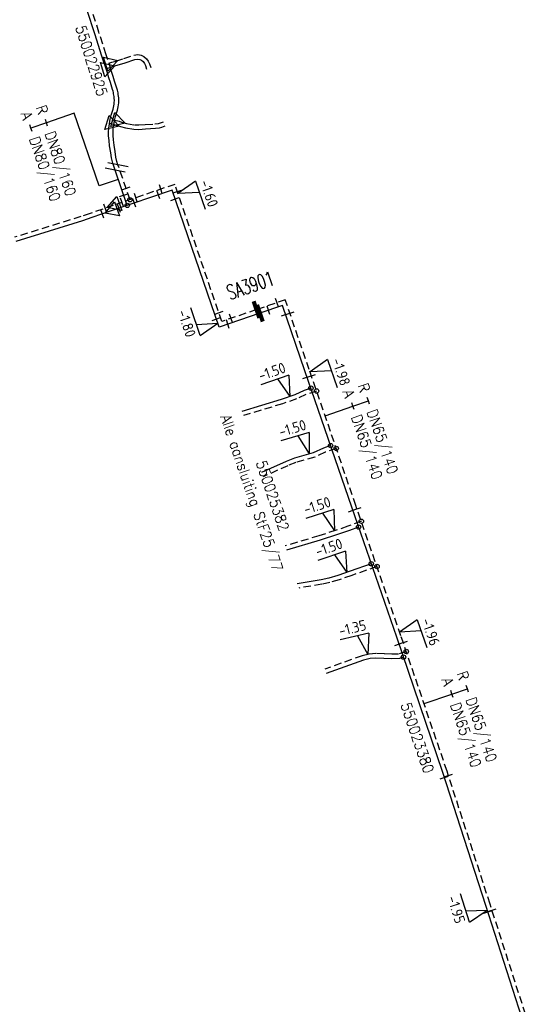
# Model space of a CAD drawing. Header units: millimetres. Extents: x 0 to 118212815, y 0 to 488348790.
# Tile 22 of 143: x 114561921 to 114605491, y 486215417 to 486299097. Entities that reach past the tile are written whole.
import ezdxf
from ezdxf.enums import TextEntityAlignment as Align

# ---------------------------------------------------------------- set-up
doc = ezdxf.new("R2010")
doc.units = ezdxf.units.MM
doc.header["$LTSCALE"] = 200
doc.linetypes.add('HIDDEN2', pattern=[4.7625, 3.175, -1.5875])
for name, color, linetype in [('WW-C-AFSLUITER', 7, 'Continuous'), ('WW-C-isolatieovergang', 7, 'Continuous'), ('WW-C-mof', 7, 'Continuous'), ('WW-C-tstuk', 7, 'Continuous'), ('WW-C-VERLOOP', 7, 'Continuous'), ('WW-I-diam', 7, 'Continuous'), ('WW-I-info', 7, 'Continuous'), ('WW-I-NAP', 7, 'Continuous'), ('WW-L-aanvoer', 3, 'Continuous'), ('WW-L-retour', 3, 'HIDDEN2')]:
    doc.layers.add(name, color=color, linetype=linetype)
doc.styles.add('DIN17', font='ROMANS.SHX', dxfattribs={"width": 0.9})
doc.styles.add('ISOCP', font='ISOCP.SHX')

# ---------------------------------------------------------------- blocks, each defined once
blk = doc.blocks.new('LR-mof')
at = {"color": 0, "linetype": 'ByBlock', "lineweight": -2}
blk.add_line((0, -0.75), (0, 0.75), dxfattribs=at)
blk = doc.blocks.new('LR-VERL')
at = {"color": 0, "linetype": 'ByBlock', "lineweight": -2}
blk.add_lwpolyline([(1.08, 0), (-1.08, -1.25), (-1.08, 1.25)], close=True, dxfattribs=at)
blk = doc.blocks.new('nap1')
at = {"color": 0, "linetype": 'Continuous', "lineweight": -3}
for p, q in [((-1, 3.5), (0, 0)), ((-1, 3.5), (4, 3.5)), ((1, 3.5), (0, 0))]:
    blk.add_line(p, q, dxfattribs=at)
at = {"color": 0, "linetype": 'Continuous', "lineweight": -3, "style": 'ISOCP'}
for tag, p in [('*1', (1.7, 5)), ('*2', (4, 1.5))]:
    blk.add_attdef(tag, text='', height=1.8, dxfattribs=at).set_placement(p, align=Align.MIDDLE)
blk = doc.blocks.new('LR-DIAB2')
at = {"color": 0, "linetype": 'Continuous', "lineweight": -3}
blk.add_line((0, 5), (0, 7.8), dxfattribs=at)
at = {"color": 0, "lineweight": -3}
blk.add_line((0, 0), (0, 5), dxfattribs=at)
for points in [[(0.61, 7.8), (0, 7.8), (-0.61, 7.8)], [(0.61, 5), (0, 5), (-0.61, 5)]]:
    blk.add_lwpolyline(points, dxfattribs=at)
at = {"color": 1, "lineweight": -3, "style": 'DIN17', "width": 0.9}
for tag, p in [('*1', (-1.61, 7.8)), ('*2', (-1.61, 5.02))]:
    blk.add_attdef(tag, text='', height=1.8, dxfattribs=at).set_placement(p, align=Align.MIDDLE_RIGHT)
for tag, p in [('*11', (1.61, 7.8)), ('*12', (1.61, 5))]:
    blk.add_attdef(tag, text='', height=1.8, dxfattribs=at).set_placement(p, align=Align.MIDDLE_LEFT)
blk = doc.blocks.new('LR-tsb')
blk.add_circle((0, 0), 0.375)
blk = doc.blocks.new('LR-isoov')
at = {"color": 0, "linetype": 'ByBlock', "lineweight": -2}
blk.add_line((0.87, 1.5), (-0.87, -1.5), dxfattribs=at)
blk = doc.blocks.new('LR-DIAO2')
at = {"color": 0, "lineweight": -3}
blk.add_line((0, 0), (0, -5), dxfattribs=at)
at = {"color": 0, "linetype": 'Continuous', "lineweight": -3}
blk.add_line((0, -5), (0, -7.8), dxfattribs=at)
at = {"color": 0, "lineweight": -3}
for points in [[(0.61, -5), (0, -5), (-0.61, -5)], [(0.61, -7.8), (0, -7.8), (-0.61, -7.8)]]:
    blk.add_lwpolyline(points, dxfattribs=at)
at = {"color": 1, "lineweight": -3, "style": 'DIN17', "width": 0.9}
for tag, p in [('*1', (-1.61, -5)), ('*2', (-1.61, -7.78))]:
    blk.add_attdef(tag, text='', height=1.8, dxfattribs=at).set_placement(p, align=Align.MIDDLE_RIGHT)
for tag, p in [('*11', (1.61, -5)), ('*12', (1.61, -7.8))]:
    blk.add_attdef(tag, text='', height=1.8, dxfattribs=at).set_placement(p, align=Align.MIDDLE_LEFT)
blk = doc.blocks.new('LR-AFS')
at = {"color": 0, "lineweight": -3, "const_width": 0.7}
blk.add_lwpolyline([(0, -1.5), (0, 1.5)], dxfattribs=at)
at = {"color": 7, "linetype": 'ByBlock', "lineweight": -2, "style": 'DIN17', "width": 0.9}
blk.add_attdef('*1', text='', height=2.5, dxfattribs=at).set_placement((0, 5), align=Align.MIDDLE)
at = {"color": 0, "linetype": 'ByBlock', "lineweight": -2, "style": 'DIN17', "width": 0.3, "flags": 1}
for tag, p in [('*2', (2.5, 1.5)), ('OCODE', (-7.5, -2.5)), ('NCODE', (-2.5, -2.5)), ('BC', (2.5, -2.5)), ('RK', (7.5, -2.5)), ('ST', (-7.5, -5)), ('VCODE', (-2.5, -5)), ('NIVO', (2.5, -5)), ('IMM', (7.5, -5)), ('FABR', (-7.5, -7.5)), ('TYPE', (-2.5, -7.5)), ('OPBOUW', (2.5, -7.5)), ('BEDIEN', (7.5, -7.5)), ('VERTR', (-7.5, -10)), ('OPBLEN', (-2.5, -10)), ('HULPST', (2.5, -10)), ('VERLSP', (7.5, -10)), ('DEKM', (-7.5, -12.5)), ('PDATUM', (-2.5, -12.5)), ('OPM', (2.5, -12.5)), ('BORD', (7.5, -12.5)), ('BORDL', (-7.5, -15)), ('BORDX', (-2.5, -15)), ('BORDY', (2.5, -15)), ('BORDZ', (7.5, -15))]:
    blk.add_attdef(tag, text='', height=1.8, dxfattribs=at).set_placement(p, align=Align.MIDDLE)
blk = doc.blocks.new('nap2')
at = {"color": 0, "linetype": 'Continuous', "lineweight": -3}
for p, q in [((1, 3.5), (-4, 3.5)), ((-1, 3.5), (0, 0)), ((1, 3.5), (0, 0))]:
    blk.add_line(p, q, dxfattribs=at)
at = {"color": 0, "linetype": 'Continuous', "lineweight": -3, "style": 'ISOCP'}
for tag, p in [('*1', (-1.5, 5)), ('*2', (-4, 1.5))]:
    blk.add_attdef(tag, text='', height=1.8, dxfattribs=at).set_placement(p, align=Align.MIDDLE)
blk = doc.blocks.new('LR-hyp')
at = {"color": 7, "linetype": 'ByBlock', "lineweight": -3, "style": 'DIN17', "width": 0.9}
blk.add_attdef('*1', text='', height=1.8, dxfattribs=at).set_placement((0, 0), align=Align.MIDDLE)
at = {"color": 7, "linetype": 'ByBlock', "lineweight": -2, "style": 'DIN17', "width": 0.9, "flags": 1}
blk.add_attdef('*2', text='', height=1.8, dxfattribs=at).set_placement((0, -5), align=Align.MIDDLE)

msp = doc.modelspace()

# ---------------------------------------------------------------- linework, layer by layer
at = {"layer": 'WW-I-diam'}
for p, q in [((114568684, 486284973), (114566564, 486291150)), ((114570302, 486285528), (114568684, 486284973))]:
    msp.add_line(p, q, dxfattribs=at)
at = {"layer": 'WW-L-aanvoer'}
for p, q in [((114568299, 486297909), (114567666, 486299883)), ((114568910, 486296007), (114568299, 486297909)), ((114569345, 486294652), (114568910, 486296007)), ((114570886, 486295433), (114571699, 486295705)), ((114571699, 486295705), (114571951, 486295745)), ((114571951, 486295745), (114572145, 486295715)), ((114572145, 486295715), (114572272, 486295656)), ((114569254, 486294933), (114569501, 486295008)), ((114569501, 486295008), (114570008, 486295164)), ((114570008, 486295164), (114570886, 486295433)), ((114572272, 486295656), (114572410, 486295530)), ((114572410, 486295530), (114572520, 486295368)), ((114572520, 486295368), (114572605, 486295198)), ((114572605, 486295198), (114572702, 486294905)), ((114569506, 486294149), (114569345, 486294652)), ((114569631, 486293761), (114569506, 486294149)), ((114569816, 486293165), (114569631, 486293761)), ((114569855, 486293024), (114569816, 486293165)), ((114569881, 486292918), (114569855, 486293024)), ((114569906, 486292801), (114569881, 486292918)), ((114569929, 486292679), (114569906, 486292801)), ((114569947, 486292558), (114569929, 486292679)), ((114569961, 486292422), (114569947, 486292558)), ((114569968, 486292225), (114569961, 486292422)), ((114569853, 486291496), (114569918, 486291778)), ((114569918, 486291778), (114569940, 486291906)), ((114569940, 486291906), (114569959, 486292062)), ((114569959, 486292062), (114569968, 486292225)), ((114569621, 486290629), (114569709, 486290971)), ((114569709, 486290971), (114569853, 486291496)), ((114569476, 486289551), (114569493, 486289882)), ((114569493, 486289882), (114569540, 486290232)), ((114569540, 486290232), (114569621, 486290629)), ((114569553, 486290300), (114569865, 486290209)), ((114569865, 486290209), (114570481, 486290029)), ((114570481, 486290029), (114570919, 486289898)), ((114570919, 486289898), (114571630, 486289787)), ((114572620, 486289810), (114573453, 486289864)), ((114573453, 486289864), (114573790, 486289911)), ((114573790, 486289911), (114574001, 486289963)), ((114574001, 486289963), (114574292, 486290074)), ((114569480, 486289225), (114569476, 486289551)), ((114569515, 486288835), (114569480, 486289225)), ((114571630, 486289787), (114572042, 486289771)), ((114572042, 486289771), (114572620, 486289810)), ((114569567, 486288379), (114569515, 486288835)), ((114569659, 486287771), (114569567, 486288379)), ((114569723, 486287349), (114569659, 486287771)), ((114569826, 486286914), (114569723, 486287349)), ((114570030, 486286320), (114569826, 486286914)), ((114571062, 486283313), (114570030, 486286320)), ((114574871, 486284620), (114569685, 486282840)), ((114578871, 486272964), (114574871, 486284620)), ((114569685, 486282840), (114568039, 486282276)), ((114567247, 486282004), (114561597, 486280240)), ((114568039, 486282276), (114567247, 486282004)), ((114584259, 486274813), (114582338, 486274154)), ((114586170, 486269246), (114584259, 486274813)), ((114582338, 486274154), (114578871, 486272964)), ((114590138, 486257679), (114586170, 486269246)), ((114586087, 486267588), (114585312, 486267213)), ((114586672, 486267780), (114586087, 486267588)), ((114584141, 486266813), (114580815, 486265810)), ((114585312, 486267213), (114584141, 486266813)), ((114586859, 486262283), (114585279, 486261818)), ((114587733, 486262687), (114586859, 486262283)), ((114588347, 486262899), (114587733, 486262687)), ((114584559, 486261543), (114582485, 486260605)), ((114585279, 486261818), (114584559, 486261543)), ((114593967, 486246609), (114590138, 486257679)), ((114589939, 486255685), (114588927, 486255339)), ((114590727, 486255977), (114589939, 486255685)), ((114587458, 486254870), (114584602, 486254006)), ((114588927, 486255339), (114587458, 486254870)), ((114590018, 486252222), (114588961, 486251865)), ((114591806, 486252856), (114590018, 486252222)), ((114587542, 486251495), (114585516, 486251160)), ((114588190, 486251643), (114587542, 486251495)), ((114588961, 486251865), (114588190, 486251643)), ((114597885, 486235106), (114593967, 486246609)), ((114591141, 486244670), (114587960, 486243541)), ((114591696, 486244803), (114591141, 486244670)), ((114592193, 486244842), (114591696, 486244803)), ((114592874, 486244814), (114592193, 486244842)), ((114593551, 486244791), (114592874, 486244814)), ((114594192, 486244805), (114593551, 486244791)), ((114594541, 486244924), (114594192, 486244805)), ((114601540, 486223819), (114597885, 486235106)), ((114605129, 486212644), (114601540, 486223819))]:
    msp.add_line(p, q, dxfattribs=at)
at = {"layer": 'WW-L-retour'}
for p, q in [((114568661, 486298025), (114568028, 486299999)), ((114569272, 486296123), (114568661, 486298025)), ((114569706, 486294768), (114569272, 486296123)), ((114570081, 486295584), (114570770, 486295795)), ((114570770, 486295795), (114571609, 486296075)), ((114571609, 486296075), (114571950, 486296129)), ((114571950, 486296129), (114572255, 486296083)), ((114572255, 486296083), (114572485, 486295977)), ((114572485, 486295977), (114572700, 486295780)), ((114572700, 486295780), (114572848, 486295561)), ((114569502, 486295406), (114569755, 486295484)), ((114569755, 486295484), (114570081, 486295584)), ((114572848, 486295561), (114572957, 486295344)), ((114572957, 486295344), (114573063, 486295026)), ((114569867, 486294266), (114569706, 486294768)), ((114569993, 486293876), (114569867, 486294266)), ((114570181, 486293271), (114569993, 486293876)), ((114570222, 486293119), (114570181, 486293271)), ((114570251, 486293004), (114570222, 486293119)), ((114570279, 486292877), (114570251, 486293004)), ((114570304, 486292742), (114570279, 486292877)), ((114570325, 486292606), (114570304, 486292742)), ((114570341, 486292448), (114570325, 486292606)), ((114570348, 486292221), (114570341, 486292448)), ((114570222, 486291403), (114570291, 486291703)), ((114570291, 486291703), (114570316, 486291850)), ((114570316, 486291850), (114570338, 486292029)), ((114570338, 486292029), (114570348, 486292221)), ((114569991, 486290543), (114570076, 486290873)), ((114570076, 486290873), (114570222, 486291403)), ((114569856, 486289543), (114569871, 486289847)), ((114569871, 486289847), (114569914, 486290169)), ((114569914, 486290169), (114569991, 486290543)), ((114569997, 486290566), (114570363, 486290459)), ((114570363, 486290459), (114570587, 486290393)), ((114570587, 486290393), (114571002, 486290270)), ((114571002, 486290270), (114571667, 486290166)), ((114571667, 486290166), (114572037, 486290152)), ((114572037, 486290152), (114572595, 486290189)), ((114572595, 486290189), (114573414, 486290242)), ((114573414, 486290242), (114573717, 486290284)), ((114573717, 486290284), (114573887, 486290327)), ((114573887, 486290327), (114574156, 486290429)), ((114569859, 486289244), (114569856, 486289543)), ((114569893, 486288873), (114569859, 486289244)), ((114569944, 486288429), (114569893, 486288873)), ((114570026, 486287889), (114569944, 486288429)), ((114570097, 486287419), (114570026, 486287889)), ((114570186, 486287037), (114570097, 486287419)), ((114570276, 486286773), (114570186, 486287037)), ((114571298, 486283796), (114570276, 486286773)), ((114575107, 486285103), (114569875, 486283307)), ((114579107, 486273447), (114575107, 486285103)), ((114569875, 486283307), (114567916, 486282635)), ((114567129, 486282365), (114561484, 486280603)), ((114567916, 486282635), (114567129, 486282365)), ((114584495, 486275296), (114582048, 486274456)), ((114586529, 486269369), (114584495, 486275296)), ((114582048, 486274456), (114579107, 486273447)), ((114590497, 486257803), (114586529, 486269369)), ((114587157, 486267539), (114586230, 486267235)), ((114584257, 486266451), (114580931, 486265448)), ((114585457, 486266861), (114584257, 486266451)), ((114586230, 486267235), (114585457, 486266861)), ((114587875, 486262334), (114586993, 486261926)), ((114588830, 486262663), (114587875, 486262334)), ((114585400, 486261458), (114584705, 486261192)), ((114586993, 486261926), (114585400, 486261458)), ((114584705, 486261192), (114582602, 486260241)), ((114594327, 486246732), (114590497, 486257803)), ((114590959, 486256468), (114589812, 486256043)), ((114588808, 486255700), (114587346, 486255233)), ((114589812, 486256043), (114588808, 486255700)), ((114587346, 486255233), (114584486, 486254368)), ((114592289, 486252624), (114590142, 486251863)), ((114589074, 486251502), (114588285, 486251275)), ((114590142, 486251863), (114589074, 486251502)), ((114587615, 486251122), (114585633, 486250794)), ((114588285, 486251275), (114587615, 486251122)), ((114598245, 486235226), (114594327, 486246732)), ((114591033, 486245034), (114587844, 486243903)), ((114591636, 486245180), (114591033, 486245034)), ((114592186, 486245223), (114591636, 486245180)), ((114592888, 486245194), (114592186, 486245223)), ((114593553, 486245171), (114592888, 486245194)), ((114594125, 486245183), (114593553, 486245171)), ((114594779, 486245406), (114594125, 486245183)), ((114601901, 486223936), (114598245, 486235226)), ((114605491, 486212760), (114601901, 486223936))]:
    msp.add_line(p, q, dxfattribs=at)

# ---------------------------------------------------------------- block references
at = {"layer": 'WW-C-AFSLUITER', "linetype": 'Continuous'}
ref = msp.add_blockref('LR-AFS', (114582338, 486274154), dxfattribs=dict(at, xscale=500, yscale=500, zscale=500, rotation=18.9378))
ref.add_attrib('*1', 'SA3901', dxfattribs={"layer": '0', "color": 7, "linetype": 'ByBlock', "lineweight": -2, "height": 1250, "rotation": 18.9378, "style": 'DIN17', "width": 0.65}).set_placement((114581527, 486276519), align=Align.MIDDLE)
at = {"layer": 'WW-C-AFSLUITER', "linetype": 'Continuous', "xscale": 500, "yscale": 500, "zscale": 500, "rotation": 18.9378}
msp.add_blockref('LR-AFS', (114582048, 486274456), dxfattribs=at)
at = {"layer": 'WW-C-isolatieovergang', "linetype": 'Continuous', "xscale": 499.9999999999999, "yscale": 499.9999999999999, "zscale": 499.9999999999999, "rotation": 288.9378}
for p in [(114570276, 486286773), (114570030, 486286320)]:
    msp.add_blockref('LR-isoov', p, dxfattribs=at)
at = {"layer": 'WW-C-mof', "linetype": 'Continuous'}
for p, xscale, yscale, zscale, rotation in [((114570966, 486284762), 499.9999999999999, 499.9999999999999, 499.9999999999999, 288.9378), ((114573916, 486284694), 500, 500, 500, 18.9378), ((114570762, 486284187), 499.9999999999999, 499.9999999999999, 499.9999999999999, 288.9378), ((114571795, 486283966), 500, 500, 500, 18.9378), ((114573705, 486284220), 500, 500, 500, 18.9378), ((114575316, 486284494), 499.9999999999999, 499.9999999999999, 499.9999999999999, 288.9378), ((114569202, 486283077), 500, 500, 500, 18.9378), ((114570363, 486283073), 500, 500, 500, 18.9378), ((114570619, 486283563), 500, 500, 500, 18.9378), ((114571670, 486283521), 500, 500, 500, 18.9378), ((114575133, 486283856), 499.9999999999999, 499.9999999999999, 499.9999999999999, 288.9378), ((114568947, 486282587), 500, 500, 500, 18.9378), ((114583795, 486275056), 500, 500, 500, 18.9378), ((114578852, 486274190), 499.9999999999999, 499.9999999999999, 499.9999999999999, 288.9378), ((114579880, 486273712), 500, 500, 500, 18.9378), ((114583070, 486274405), 500, 500, 500, 18.9378), ((114584525, 486274040), 499.9999999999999, 499.9999999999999, 499.9999999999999, 288.9378), ((114584885, 486274160), 499.9999999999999, 499.9999999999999, 499.9999999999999, 288.9378), ((114578630, 486273665), 499.9999999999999, 499.9999999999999, 499.9999999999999, 288.9378), ((114579614, 486273220), 500, 500, 500, 18.9378), ((114586712, 486268835), 499.9999999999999, 499.9999999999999, 499.9999999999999, 288.9378), ((114586352, 486268715), 499.9999999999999, 499.9999999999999, 499.9999999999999, 288.9378), ((114590235, 486257399), 500, 500, 500, 289.0807), ((114590594, 486257523), 500, 500, 500, 289.0807), ((114594164, 486246032), 499.9999999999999, 499.9999999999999, 499.9999999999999, 288.806), ((114594518, 486246171), 499.9999999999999, 499.9999999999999, 499.9999999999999, 288.806), ((114598019, 486234693), 500, 500, 500, 287.9435), ((114598365, 486234857), 500, 500, 500, 287.9435), ((114601716, 486223269), 500, 500, 500, 287.8085), ((114602072, 486223405), 500, 500, 500, 287.8085)]:
    msp.add_blockref('LR-mof', p, dxfattribs=dict(at, xscale=xscale, yscale=yscale, zscale=zscale, rotation=rotation))
at = {"layer": 'WW-C-tstuk', "linetype": 'Continuous'}
for p, xscale, yscale, zscale, rotation in [((114571298, 486283796), 499.9999999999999, 499.9999999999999, 499.9999999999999, 108.9378), ((114571062, 486283313), 499.9999999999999, 499.9999999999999, 499.9999999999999, 108.9378), ((114586672, 486267780), 500, 500, 500, 198.1546), ((114587157, 486267539), 500, 500, 500, 198.1546), ((114588347, 486262899), 500, 500, 500, 199.0191), ((114588830, 486262663), 500, 500, 500, 199.0191), ((114590959, 486256468), 499.9999999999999, 499.9999999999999, 499.9999999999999, 200.3091), ((114590727, 486255977), 499.9999999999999, 499.9999999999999, 499.9999999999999, 200.3091), ((114591806, 486252856), 500, 500, 500, 199.5227), ((114592289, 486252624), 500, 500, 500, 199.5227), ((114594779, 486245406), 500.0000000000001, 500.0000000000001, 500.0000000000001, 198.806), ((114594541, 486244924), 500.0000000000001, 500.0000000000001, 500.0000000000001, 198.806)]:
    msp.add_blockref('LR-tsb', p, dxfattribs=dict(at, xscale=xscale, yscale=yscale, zscale=zscale, rotation=rotation))
at = {"layer": 'WW-C-VERLOOP', "linetype": 'Continuous', "xscale": 500, "yscale": 500, "zscale": 500}
for p, rotation in [((114569501, 486295008), 17.0364), ((114569755, 486295484), 17.0364), ((114569865, 486290209), 343.6743999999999), ((114570363, 486290459), 343.6743999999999), ((114569875, 486283307), 198.9378), ((114569685, 486282840), 198.9378)]:
    msp.add_blockref('LR-VERL', p, dxfattribs=dict(at, rotation=rotation))
at = {"layer": 'WW-I-diam', "linetype": 'Continuous'}
for name, p, xscale, yscale, zscale, rotation, values in [('LR-DIAO2', (114566564, 486291150), 499.9999999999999, 499.9999999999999, 499.9999999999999, 288.9377805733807, {'*1': 'R', '*11': 'DN80/160', '*2': 'A', '*12': 'DN80/160'}), ('LR-DIAB2', (114587876, 486265443), 499.9999999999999, 499.9999999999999, 499.9999999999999, 288.9377805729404, {'*1': 'R', '*11': 'DN65/140', '*2': 'A', '*12': 'DN65/140'}), ('LR-DIAB2', (114596286, 486240979), 500.0000000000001, 500.0000000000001, 500.0000000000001, 288.8059829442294, {'*1': 'R', '*11': 'DN65/140', '*2': 'A', '*12': 'DN65/140'})]:
    msp.add_blockref(name, p, dxfattribs=dict(at, xscale=xscale, yscale=yscale, zscale=zscale, rotation=rotation)).add_auto_attribs(values)
at = {"layer": 'WW-I-info', "linetype": 'Continuous'}
ref = msp.add_blockref('LR-hyp', (114568023, 486295610), dxfattribs=dict(at, xscale=499.9999999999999, yscale=499.9999999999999, zscale=499.9999999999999, rotation=287.7890914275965))
ref.add_attrib('*1', '550022925', dxfattribs={"layer": '0', "color": 0, "linetype": 'ByBlock', "lineweight": -3, "height": 900, "rotation": 287.78909, "style": 'DIN17', "width": 0.9}).set_placement((114568023, 486295610), align=Align.MIDDLE)
at = {"layer": 'WW-I-info', "linetype": 'Continuous', "xscale": 500.0000000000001, "yscale": 500.0000000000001, "zscale": 500.0000000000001, "rotation": 288.8059829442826}
for p, values in [((114583422, 486258651), {'*1': '550025382'}), ((114595721, 486238065), {'*1': '550023380'})]:
    msp.add_blockref('LR-hyp', p, dxfattribs=at).add_auto_attribs(values)
at = {"layer": 'WW-I-NAP', "linetype": 'Continuous'}
ref = msp.add_blockref('nap1', (114575374, 486284327), dxfattribs=dict(at, xscale=499.9999999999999, yscale=499.9999999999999, zscale=499.9999999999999, rotation=288.9377805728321))
ref.add_attrib('*1', '-1.60', dxfattribs={"layer": '0', "color": 1, "linetype": 'Continuous', "lineweight": -3, "height": 900, "rotation": 288.93778, "style": 'ISOCP'}).set_placement((114578014, 486284334), align=Align.MIDDLE)
ref = msp.add_blockref('nap1', (114578758, 486273293), dxfattribs=dict(at, xscale=500.0000000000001, yscale=500.0000000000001, zscale=500.0000000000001, rotation=108.9377805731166))
ref.add_attrib('*1', '-1.80', dxfattribs={"layer": '0', "color": 1, "linetype": 'Continuous', "lineweight": -3, "height": 900, "rotation": 288.93778, "style": 'ISOCP'}).set_placement((114576117, 486273286), align=Align.MIDDLE)
ref = msp.add_blockref('nap2', (114584882, 486267066), dxfattribs=dict(at, xscale=500, yscale=500, zscale=500, rotation=18.86065724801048))
ref.add_attrib('*1', '-1.50', dxfattribs={"layer": '0', "color": 1, "linetype": 'Continuous', "lineweight": -3, "height": 900, "rotation": 18.86066, "style": 'ISOCP'}).set_placement((114583364, 486269189), align=Align.MIDDLE)
ref = msp.add_blockref('nap1', (114586598, 486269167), dxfattribs=dict(at, xscale=500.0000000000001, yscale=500.0000000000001, zscale=500.0000000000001, rotation=288.9377805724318))
ref.add_attrib('*1', '-1.98', dxfattribs={"layer": '0', "color": 1, "linetype": 'Continuous', "lineweight": -3, "height": 900, "rotation": 288.93778, "style": 'ISOCP'}).set_placement((114589239, 486269174), align=Align.MIDDLE)
ref = msp.add_blockref('nap2', (114586535, 486262188), dxfattribs=dict(at, xscale=500.0000000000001, yscale=500.0000000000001, zscale=500.0000000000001, rotation=16.39190434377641))
ref.add_attrib('*1', '-1.50', dxfattribs={"layer": '0', "color": 1, "linetype": 'Continuous', "lineweight": -3, "height": 900, "rotation": 16.3919, "style": 'ISOCP'}).set_placement((114585110, 486264374), align=Align.MIDDLE)
ref = msp.add_blockref('nap2', (114588675, 486255657), dxfattribs=dict(at, xscale=499.9999999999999, yscale=499.9999999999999, zscale=499.9999999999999, rotation=17.72368310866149))
ref.add_attrib('*1', '-1.50', dxfattribs={"layer": '0', "color": 1, "linetype": 'Continuous', "lineweight": -3, "height": 900, "rotation": 17.72368, "style": 'ISOCP'}).set_placement((114587199, 486257810), align=Align.MIDDLE)
ref = msp.add_blockref('nap2', (114589713, 486252119), dxfattribs=dict(at, xscale=500, yscale=500, zscale=500, rotation=18.67018773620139))
ref.add_attrib('*1', '-1.50', dxfattribs={"layer": '0', "color": 1, "linetype": 'Continuous', "lineweight": -3, "height": 900, "rotation": 18.67019, "style": 'ISOCP'}).set_placement((114588202, 486254247), align=Align.MIDDLE)
ref = msp.add_blockref('nap2', (114591519, 486245151), dxfattribs=dict(at, xscale=500, yscale=500, zscale=500, rotation=13.53459349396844))
ref.add_attrib('*1', '-1.35', dxfattribs={"layer": '0', "color": 1, "linetype": 'Continuous', "lineweight": -3, "height": 900, "rotation": 13.53459, "style": 'ISOCP'}).set_placement((114590204, 486247406), align=Align.MIDDLE)
ref = msp.add_blockref('nap1', (114594215, 486247055), dxfattribs=dict(at, xscale=500, yscale=500, zscale=500, rotation=289.0807292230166))
ref.add_attrib('*1', '-1.96', dxfattribs={"layer": '0', "color": 1, "linetype": 'Continuous', "lineweight": -3, "height": 900, "rotation": 289.08073, "style": 'ISOCP'}).set_placement((114596856, 486247068), align=Align.MIDDLE)
ref = msp.add_blockref('nap1', (114601667, 486223423), dxfattribs=dict(at, xscale=499.9999999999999, yscale=499.9999999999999, zscale=499.9999999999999, rotation=107.8084953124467))
ref.add_attrib('*1', '-1.95', dxfattribs={"layer": '0', "color": 1, "linetype": 'Continuous', "lineweight": -3, "height": 900, "rotation": 287.8085, "style": 'ISOCP'}).set_placement((114599027, 486223468), align=Align.MIDDLE)

# ---------------------------------------------------------------- texts
at = {"layer": 'WW-I-info', "style": 'DIN17', "width": 0.9}
msp.add_text('Alle aansluiting StF25/77', height=900, rotation=288.80598, dxfattribs=at).set_placement((114578960, 486265348))

doc.saveas('drawing.dxf')
